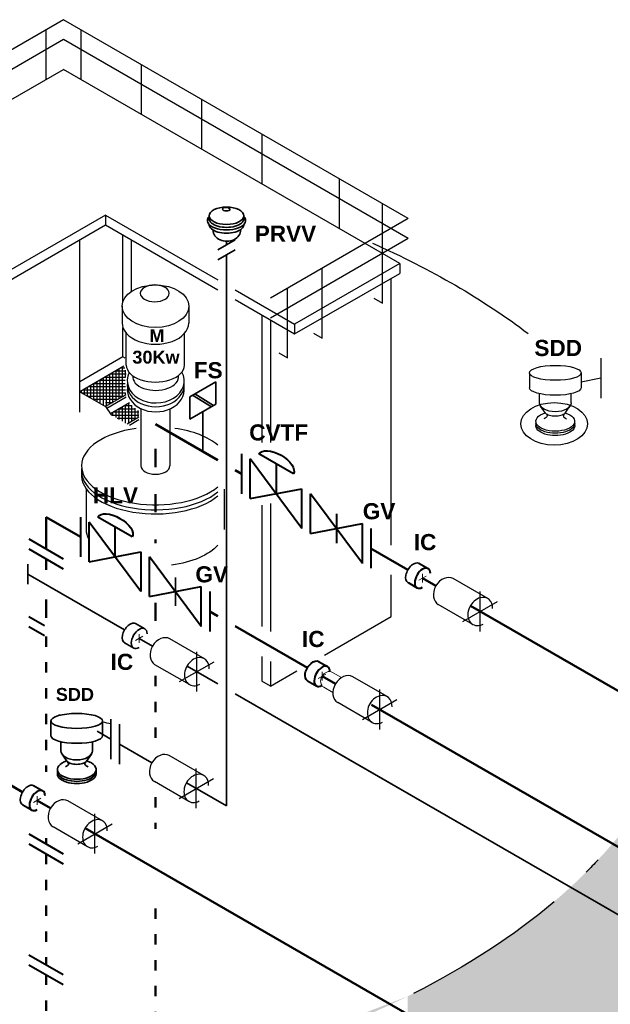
# Model space of a CAD drawing. Header units: millimetres. Extents: x 222 to 2461, y -1493 to 72.
# Tile 24 of 27: x 1659 to 1796, y -156 to 72. Entities that reach past the tile are written whole.
import ezdxf

# ---------------------------------------------------------------- set-up
doc = ezdxf.new("R2010")
doc.units = ezdxf.units.MM
doc.linetypes.add('ACAD_ISO03W100', pattern=[30, 12, -18])
doc.linetypes.add('ACAD_ISO10W100', pattern=[18, 12, -3, 0, -3])
for name, color, linetype, lineweight in [('Achsen', 253, 'ACAD_ISO10W100', 15), ('Armaturen-Auslagerung', 7, 'Continuous', 40), ('Armaturen-Einlagerung', 7, 'Continuous', 40), ('Auslagerung', 1, 'Continuous', 50), ('Einlagerung', 5, 'Continuous', 50), ('Entleerung', 74, 'Continuous', 35), ('Symbole_70', 7, 'Continuous', 35), ('Text', 7, 'Continuous', 18)]:
    doc.layers.add(name, color=color, linetype=linetype, lineweight=lineweight)
for name, color, linetype in [('effekte', 7, 'Continuous'), ('gebäude', 8, 'Continuous'), ('rohrdurchführung', 7, 'Continuous')]:
    doc.layers.add(name, color=color, linetype=linetype)

msp = doc.modelspace()

# ---------------------------------------------------------------- hatches: boundary and pattern name
at = {"layer": 'effekte'}
h = msp.add_hatch(color=253, dxfattribs=at)
h.set_gradient(color1=(156, 156, 156), rotation=30, tint=1, name='CURVED')
edge = h.paths.add_edge_path()
edge.add_ellipse((1626.68, -291.93), major_axis=(-190, 0), ratio=0.588376, start_angle=360, end_angle=422.0567)
edge.add_ellipse((1626.68, -291.93), major_axis=(190, 0), ratio=0.588376, start_angle=240.3863, end_angle=310.0953)
edge.add_ellipse((1626.68, -291.93), major_axis=(190, 0), ratio=0.588376, start_angle=-49.9047, end_angle=0)
edge.add_line((1816.68, -291.93), (1816.68, -69.08))
edge.add_ellipse((1626.68, -69.08), major_axis=(-190, 0), ratio=0.588376, start_angle=130.0953, end_angle=180, ccw=False)
edge.add_line((1749.05, -154.59), (1749.05, -335.9))
edge.add_ellipse((1626.68, -250.38), major_axis=(190, 0), ratio=0.588376, start_angle=243.6636, end_angle=310.0953, ccw=False)
edge.add_line((1542.39, -350.57), (1542.39, -169.26))
edge.add_ellipse((1626.68, -69.08), major_axis=(-190, 0.08), ratio=0.588517, start_angle=375.841, end_angle=423.6785, ccw=False)
edge.add_line((1443.88, -99.52), (1436.68, -99.79))
edge.add_line((1436.68, -99.79), (1436.68, -291.93))

# ---------------------------------------------------------------- linework, layer by layer
at = {"layer": 'Achsen'}
for p, q in [((1751.62, -58.02), (1753.35, -57.02)), ((1752.48, -56.52), (1752.48, -58.52)), ((1686.74, -70.5), (1686.74, -72.5)), ((1685.88, -72), (1687.61, -71)), ((1728.29, -80.8), (1730.02, -79.8)), ((1729.16, -79.3), (1729.16, -81.3)), ((1662.23, -109.63), (1663.96, -108.63)), ((1663.1, -108.13), (1663.1, -110.13))]:
    msp.add_line(p, q, dxfattribs=at)
at = {"layer": 'Achsen', "linetype": 'ACAD_ISO03W100', "lineweight": 25}
for p, q in [((1765.86, -69.87), (1765.86, -60.63)), ((1761.86, -67.56), (1769.86, -62.94)), ((1700.13, -83.85), (1700.13, -74.61)), ((1696.13, -81.54), (1704.13, -76.92)), ((1742.54, -92.64), (1742.54, -83.4)), ((1738.54, -90.33), (1746.54, -85.71)), ((1699.99, -110.95), (1699.99, -101.72)), ((1695.99, -108.64), (1703.99, -104.02)), ((1676.48, -121.47), (1676.48, -112.24)), ((1672.48, -119.16), (1680.48, -114.55))]:
    msp.add_line(p, q, dxfattribs=at)
at = {"layer": 'Armaturen-Auslagerung', "lineweight": 35, "ltscale": 0.35}
for p, q in [((1698.51, -15.39), (1704.51, -11.93)), ((1704.51, -11.93), (1704.51, -17.13)), ((1698.51, -20.59), (1698.51, -15.39)), ((1703.51, -17.71), (1699.14, -15.03)), ((1703.98, -17.43), (1699.64, -14.74)), ((1704.51, -17.13), (1698.51, -20.59)), ((1701.51, -28.09), (1701.51, -18.86))]:
    msp.add_line(p, q, dxfattribs=at)
at = {"layer": 'Armaturen-Auslagerung'}
for p, q in [((1710.51, -28.67), (1710.51, -37.91)), ((1722.51, -33.29), (1714.51, -28.67)), ((1712.51, -39.06), (1712.51, -29.83)), ((1724.51, -45.99), (1712.51, -29.83)), ((1718.51, -30.98), (1718.51, -37.91)), ((1712.51, -39.06), (1724.51, -36.76)), ((1724.51, -45.99), (1724.51, -36.76)), ((1738.51, -54.08), (1726.51, -37.91)), ((1726.51, -47.15), (1726.51, -37.91)), ((1732.51, -42.56), (1732.51, -49.42)), ((1726.51, -47.15), (1738.51, -44.84)), ((1738.51, -54.08), (1738.51, -44.84)), ((1740.51, -45.99), (1740.51, -55.23)), ((1751.64, -54.05), (1753.78, -55.28)), ((1749.11, -58.56), (1751.27, -59.81)), ((1662.26, -105.66), (1664.39, -106.89)), ((1659.72, -110.17), (1661.88, -111.41))]:
    msp.add_line(p, q, dxfattribs=at)
at = {"layer": 'Armaturen-Auslagerung', "extrusion": (3.08149e-33, 6.12303e-17, -1)}
msp.add_ellipse((1718.51, -30.98), major_axis=(4, -2.31), ratio=0.5, start_param=3.141593, end_param=6.283185, dxfattribs=at)
at = {"layer": 'Armaturen-Auslagerung'}
for centre in [(1752.48, -57.52), (1663.1, -109.13)]:
    msp.add_ellipse(centre, major_axis=(-1.29, -2.24), ratio=0.573889, start_param=2.373107, end_param=7.051671, dxfattribs=at)
at = {"layer": 'Armaturen-Einlagerung', "ltscale": 0.35}
for p, q in [((1673.13, -43.33), (1673.13, -52.57)), ((1661.13, -48.4), (1669.13, -53.02)), ((1661.13, -50.71), (1669.13, -55.32))]:
    msp.add_line(p, q, dxfattribs=at)
at = {"layer": 'Armaturen-Einlagerung'}
for p, q in [((1685.13, -47.95), (1677.13, -43.33)), ((1675.13, -53.72), (1675.13, -44.48)), ((1687.13, -60.65), (1675.13, -44.48)), ((1681.13, -45.64), (1681.13, -52.57)), ((1675.13, -53.72), (1687.13, -51.41)), ((1687.13, -51.41), (1687.13, -60.65)), ((1689.13, -61.8), (1689.13, -52.57)), ((1701.13, -68.73), (1689.13, -52.57)), ((1689.13, -61.8), (1701.13, -59.49)), ((1701.13, -68.73), (1701.13, -59.49)), ((1703.13, -60.65), (1703.13, -69.89)), ((1728.32, -76.83), (1730.45, -78.06)), ((1725.78, -81.34), (1727.94, -82.58)), ((1661.13, -116.9), (1669.13, -121.52)), ((1661.13, -119.21), (1669.13, -123.83)), ((1661.13, -144.94), (1669.13, -149.56)), ((1661.13, -147.25), (1669.13, -151.87))]:
    msp.add_line(p, q, dxfattribs=at)
at = {"layer": 'Armaturen-Einlagerung', "lineweight": 35, "ltscale": 0.35}
msp.add_line((1695.13, -57.39), (1695.13, -63.91), dxfattribs=at)
at = {"layer": 'Armaturen-Einlagerung', "linetype": 'ACAD_ISO03W100', "ltscale": 0.35}
for p, q in [((1661.13, -66.42), (1669.13, -71.04)), ((1661.13, -68.73), (1669.13, -73.35))]:
    msp.add_line(p, q, dxfattribs=at)
at = {"layer": 'Armaturen-Einlagerung', "extrusion": (3.08149e-33, 6.12303e-17, -1)}
msp.add_ellipse((1681.13, -45.64), major_axis=(4, -2.31), ratio=0.5, start_param=3.141593, end_param=6.283185, dxfattribs=at)
at = {"layer": 'Armaturen-Einlagerung', "extrusion": (0, 0, -1)}
msp.add_ellipse((1727.05, -79.08), major_axis=(-1.31, -2.23), ratio=0.573604, start_param=6.248229, end_param=9.449833, dxfattribs=at)
at = {"layer": 'Armaturen-Einlagerung'}
msp.add_ellipse((1729.16, -80.3), major_axis=(-1.29, -2.24), ratio=0.573889, start_param=2.373107, end_param=7.051671, dxfattribs=at)
at = {"layer": 'Auslagerung'}
for p, q in [((1705, -30.11), (1690.51, -21.74)), ((1710.51, -33.29), (1709, -32.42)), ((1749.09, -55.56), (1740.51, -50.61)), ((1755.57, -59.31), (1752.48, -57.52)), ((1763.57, -63.93), (2063.74, -237.23)), ((1659.71, -107.17), (1651.13, -102.22)), ((1666.19, -110.91), (1663.1, -109.13)), ((1674.19, -115.53), (1961.96, -281.68))]:
    msp.add_line(p, q, dxfattribs=at)
at = {"layer": 'Auslagerung', "linetype": 'ACAD_ISO03W100', "ltscale": 0.35}
for p, q in [((1690.51, -27.52), (1690.51, -49.4)), ((1690.51, -63.22), (1690.51, -67.9))]:
    msp.add_line(p, q, dxfattribs=at)
at = {"layer": 'Auslagerung', "linetype": 'ACAD_ISO03W100', "ltscale": 0.2}
for p, q in [((1690.51, -80.21), (1690.51, -95.86)), ((1690.51, -108.33), (1690.51, -115.72)), ((1690.51, -134.19), (1690.51, -174.41))]:
    msp.add_line(p, q, dxfattribs=at)
at = {"layer": 'Einlagerung', "ltscale": 0.35}
for p, q in [((1665.13, -43.33), (1665.13, -50.71)), ((1673.13, -47.95), (1665.13, -43.33)), ((1665.13, -53.02), (1665.13, -55.56)), ((1705, -66.35), (1703.13, -65.27)), ((1725.77, -78.34), (1709, -68.66)), ((1732.25, -82.08), (1729.16, -80.3)), ((2044.76, -262.51), (1740.61, -86.91))]:
    msp.add_line(p, q, dxfattribs=at)
at = {"layer": 'Einlagerung', "linetype": 'ACAD_ISO03W100', "ltscale": 0.35}
msp.add_line((1665.13, -62.49), (1665.13, -68.73), dxfattribs=at)
at = {"layer": 'Einlagerung', "linetype": 'ACAD_ISO03W100', "ltscale": 0.2}
for p, q in [((1665.13, -71.04), (1665.13, -102.47)), ((1665.13, -121.52), (1665.13, -147.25)), ((1665.13, -149.56), (1665.13, -202.95))]:
    msp.add_line(p, q, dxfattribs=at)
at = {"layer": 'Einlagerung', "lineweight": 5}
for p, q in [((1731.57, -79.38), (1733.67, -80.59)), ((1729.57, -82.85), (1731.67, -84.06))]:
    msp.add_line(p, q, dxfattribs=at)
at = {"layer": 'Einlagerung'}
msp.add_line((1665.13, -117.85), (1665.13, -119.21), dxfattribs=at)
at = {"layer": 'Einlagerung', "lineweight": 5}
msp.add_ellipse((1730.57, -81.11), major_axis=(-1, -1.73), ratio=0.816497, start_param=3.141593, end_param=6.283185, dxfattribs=at)
at = {"layer": 'Entleerung'}
for p, q in [((1683.35, -69.54), (1660.9, -56.58)), ((1689.84, -73.29), (1686.74, -71.5)), ((1697.84, -77.91), (1705, -82.04)), ((1709, -84.35), (1993.97, -248.88)), ((1723.99, -93.01), (1795.93, -134.54))]:
    msp.add_line(p, q, dxfattribs=at)
at = {"layer": 'gebäude'}
for p, q in [((1669.17, 72.14), (1583.44, 22.64)), ((1749.17, 25.95), (1669.17, 72.14)), ((1665.17, 58.28), (1665.17, 69.83)), ((1673.17, 69.83), (1673.17, 58.28)), ((1669.17, 67.52), (1587.44, 20.33)), ((1749.17, 21.33), (1669.17, 67.52)), ((1687.17, 61.75), (1687.17, 50.2)), ((1593.44, 16.87), (1669.17, 60.59)), ((1747.17, 15.56), (1669.17, 60.59)), ((1701.17, 53.66), (1701.17, 42.12)), ((1715.17, 45.58), (1715.17, 34.03)), ((1733.17, 35.19), (1733.17, 23.64)), ((1743.17, 6.32), (1743.17, 29.42)), ((1678.96, 26.79), (1615.88, -9.63)), ((1678.96, 26.79), (1705, 11.76)), ((1678.96, 26.79), (1678.96, 24.48)), ((1749.17, 25.95), (1717.17, 7.48)), ((1615.88, -11.93), (1678.96, 24.48)), ((1678.96, 24.48), (1705, 9.45)), ((1672.96, -19), (1672.96, 21.02)), ((1682.96, 6.64), (1682.96, 22.17)), ((1684.96, 9.05), (1684.96, 21.08)), ((1749.17, 21.33), (1717.17, 2.86)), ((1747.17, 15.56), (1722.79, 1.48)), ((1729.17, -1.76), (1729.17, 14.4)), ((1747.17, 15.56), (1747.17, 13.25)), ((1722.79, -0.83), (1747.17, 13.25)), ((1745.17, -49.84), (1745.17, 12.09)), ((1709, 9.45), (1722.79, 1.48)), ((1721.17, -6.38), (1721.17, 9.79)), ((1709, 7.14), (1722.79, -0.83)), ((1741.17, 7.48), (1743.17, 6.32)), ((1715.17, 3.57), (1715.17, -26.03)), ((1717.17, 2.42), (1717.17, -25.99)), ((1682.96, -6.14), (1682.96, 0.71)), ((1722.79, 1.48), (1722.79, -0.83)), ((1727.17, -0.61), (1729.17, -1.76)), ((1682.96, -6.14), (1672.96, -11.91)), ((1683.47, -6.44), (1682.96, -6.14)), ((1719.17, -5.23), (1721.17, -6.38)), ((1683.22, -8.3), (1672.96, -14.22)), ((1682.13, -15.03), (1682.13, -8.93)), ((1682.62, -8.65), (1683.38, -8.65)), ((1682.86, -15.43), (1682.86, -8.51)), ((1678.46, -17.4), (1678.46, -11.05)), ((1678.81, -10.85), (1678.96, -10.85)), ((1678.96, -10.85), (1679.02, -10.85)), ((1679.02, -10.85), (1683.59, -10.85)), ((1679.19, -11.08), (1679.19, -10.62)), ((1679.19, -17.55), (1679.19, -11.08)), ((1679.93, -12.07), (1679.93, -10.2)), ((1680.08, -10.11), (1683.69, -10.11)), ((1680.66, -13.05), (1680.66, -9.78)), ((1681.35, -9.38), (1683.65, -9.38)), ((1681.39, -14.04), (1681.39, -9.35)), ((1683.59, -10.84), (1683.59, -9.21)), ((1674.06, -14.86), (1674.06, -13.59)), ((1674.79, -15.28), (1674.79, -13.16)), ((1675, -13.05), (1678.96, -13.05)), ((1675.53, -15.71), (1675.53, -12.74)), ((1676.26, -16.13), (1676.26, -12.32)), ((1676.27, -12.31), (1678.96, -12.31)), ((1676.99, -16.55), (1676.99, -11.89)), ((1677.54, -11.58), (1678.96, -11.58)), ((1677.73, -16.98), (1677.73, -11.47)), ((1678.96, -11.58), (1679.57, -11.58)), ((1678.96, -12.31), (1680.11, -12.31)), ((1678.96, -13.05), (1680.65, -13.05)), ((1679.57, -11.58), (1683.51, -11.58)), ((1679.93, -17.13), (1679.93, -12.07)), ((1680.11, -12.31), (1683.52, -12.31)), ((1680.65, -13.05), (1683.53, -13.05)), ((1680.66, -16.7), (1680.66, -13.05)), ((1672.96, -14.22), (1678.96, -17.69)), ((1673.33, -14.44), (1673.33, -14.01)), ((1673.46, -14.51), (1678.96, -14.51)), ((1673.73, -13.78), (1678.96, -13.78)), ((1674.73, -15.25), (1678.96, -15.25)), ((1676, -15.98), (1678.96, -15.98)), ((1678.96, -13.78), (1681.2, -13.78)), ((1678.96, -14.51), (1681.74, -14.51)), ((1683.65, -14.98), (1678.96, -17.69)), ((1678.96, -15.25), (1682.29, -15.25)), ((1678.96, -15.98), (1681.92, -15.98)), ((1683.76, -15.53), (1679.25, -18.13)), ((1681.2, -13.78), (1683.55, -13.78)), ((1681.39, -16.28), (1681.39, -14.04)), ((1681.74, -14.51), (1683.6, -14.51)), ((1682.13, -15.86), (1682.13, -15.03)), ((1682.29, -15.25), (1683.19, -15.25)), ((1683.59, -15.01), (1683.59, -14.47)), ((1678.96, -16.71), (1680.65, -16.71)), ((1678.96, -17.69), (1680.21, -19.56)), ((1684.46, -16.82), (1680.07, -19.36)), ((1682.11, -18.18), (1685.92, -18.18)), ((1682.13, -20.67), (1682.13, -18.17)), ((1682.86, -21.1), (1682.86, -17.74)), ((1683.38, -17.45), (1685.04, -17.45)), ((1683.59, -21.52), (1683.59, -17.32)), ((1684.33, -21.52), (1684.33, -16.9)), ((1685.06, -21.09), (1685.06, -17.46)), ((1685.79, -20.67), (1685.79, -18.07)), ((1692.96, -16.53), (1692.96, -16.53)), ((1680.35, -19.65), (1686.69, -19.65)), ((1680.66, -19.83), (1680.66, -19.01)), ((1680.84, -18.91), (1686.69, -18.91)), ((1681.39, -20.25), (1681.39, -18.59)), ((1681.62, -20.38), (1686.3, -20.38)), ((1686.69, -20.15), (1683.96, -21.73)), ((1686.53, -20.25), (1686.53, -18.59)), ((1686.69, -20.77), (1684.49, -22.04)), ((1715.17, -40.59), (1715.17, -68.76)), ((1717.17, -40.2), (1717.17, -69.91)), ((1745.17, -66.42), (1745.17, -56.77)), ((1729.7, -75.36), (1745.17, -66.42)), ((1715.17, -75.69), (1715.17, -81.45)), ((1717.17, -76.84), (1717.17, -82.6)), ((1717.17, -82.6), (1723.35, -79.03)), ((1717.17, -82.6), (1715.17, -81.45))]:
    msp.add_line(p, q, dxfattribs=at)
at = {"layer": 'gebäude', "ltscale": 0.35}
for p, q in [((1682.79, 5.62), (1682.79, 1.72)), ((1698.24, 5.62), (1698.23, 1.72)), ((1683.76, -8.08), (1683.76, -0.67)), ((1697.26, -8.08), (1697.26, -0.67)), ((1793.87, -6.45), (1793.87, -15.69)), ((1777.27, -9.85), (1777.27, -13.32)), ((1789.27, -9.85), (1789.27, -13.32)), ((1793.87, -11.07), (1789.27, -12)), ((1779.59, -16.78), (1779.59, -14.69)), ((1786.94, -16.78), (1786.94, -14.69)), ((1678.96, -17.45), (1679.38, -17.45)), ((1687.14, -18.16), (1687.14, -31.46)), ((1693.89, -18.23), (1693.89, -31.46)), ((1781, -19.21), (1779.86, -17.57)), ((1785.54, -19.21), (1786.68, -17.57)), ((1674.51, -46.24), (1674.51, -36.82)), ((1706.51, -46.24), (1706.51, -36.82))]:
    msp.add_line(p, q, dxfattribs=at)
at = {"layer": 'gebäude', "extrusion": (-9.8418e-33, 6.12303e-17, -1)}
msp.add_ellipse((1626.68, -69.08), major_axis=(-190, 0.04), ratio=0.588282, start_param=2.215152, end_param=2.483271, dxfattribs=at)
at = {"layer": 'gebäude', "ltscale": 0.35}
for centre in [(1690.51, 5.62), (1783.02, -21.7)]:
    msp.add_ellipse(centre, major_axis=(-7.72, 0), ratio=0.639035, dxfattribs=at)
at = {"layer": 'gebäude', "ltscale": 0.35, "extrusion": (-1.01969e-32, 6.12303e-17, -1)}
msp.add_ellipse((1690.35, 8.61), major_axis=(3.37, 0), ratio=0.57735, dxfattribs=at)
at = {"layer": 'gebäude', "ltscale": 0.35}
for centre, major_axis, ratio, start_param, end_param in [((1690.51, 1.72), (-7.72, 0), 0.639035, 6.282614, 9.424778), ((1690.51, -8.08), (-6.75, 0), 0.57735, 0, 3.141593), ((1690.59, -11.7), (-6.61, 0), 0.777736, 5.903077, 9.829629), ((1690.56, -10.76), (-5.32, 0), 0.595171, 6.20869, 9.519177), ((1690.59, -13.77), (-6.61, 0), 0.777736, 6.168705, 9.539258), ((1690.59, -12.59), (-6.61, 0), 0.777736, 6.19648, 9.511483), ((1690.51, -31.46), (-17.15, 0), 0.526504, 4.977942, 8.860369), ((1690.51, -31.46), (-17.15, 0), 0.526504, 9.989187, 10.730021), ((1690.51, -31.46), (3.37, 0), 0.57735, 3.141593, 6.283185), ((1690.51, -32.63), (-17.15, 0), 0.526504, 6.21841, 8.860369), ((1690.51, -33.58), (-17.15, 0), 0.526504, -0.052256, 2.577184)]:
    msp.add_ellipse(centre, major_axis=major_axis, ratio=ratio, start_param=start_param, end_param=end_param, dxfattribs=at)
at = {"layer": 'gebäude', "ltscale": 0.35, "extrusion": (-1.01969e-32, 6.12303e-17, -1)}
for centre, major_axis, ratio, end_param in [((1783.27, -9.85), (6, 0), 0.288675, 9.424778), ((1783.27, -13.32), (-6, 0), 0.288675, 6.283185), ((1783.27, -16.78), (-3.67, 0), 0.57735, 6.283185)]:
    msp.add_ellipse(centre, major_axis=major_axis, ratio=ratio, start_param=3.141593, end_param=end_param, dxfattribs=at)
at = {"layer": 'gebäude', "ltscale": 0.35, "extrusion": (-1.32457e-32, 6.12303e-17, -1)}
for centre, major_axis, ratio, start_param, end_param in [((1783.27, -21.11), (4.5, 0), 0.509175, -1.048503, 4.172269), ((1690.51, -46.24), (16, 0), 0.52915, 2.863596, 3.141597), ((1690.51, -46.24), (16, 0), 0.52915, 0.438354, 1.333213)]:
    msp.add_ellipse(centre, major_axis=major_axis, ratio=ratio, start_param=start_param, end_param=end_param, dxfattribs=at)
at = {"layer": 'gebäude', "ltscale": 0.35, "extrusion": (-1.05471e-32, 6.12303e-17, -1)}
msp.add_ellipse((1783.27, -22.13), major_axis=(-4.5, 0), ratio=0.509175, start_param=3.026238, end_param=6.39854, dxfattribs=at)
at = {"layer": 'gebäude', "ltscale": 0.35, "extrusion": (-1.3946e-32, 6.12303e-17, -1)}
msp.add_ellipse((1783.27, -21.6), major_axis=(-4.5, 0), ratio=0.509175, start_param=3.034943, end_param=6.389835, dxfattribs=at)
at = {"layer": 'gebäude', "extrusion": (0, 0, -1)}
for start_param, end_param in [(4.981851, 4.985916), (5.083024, 5.103065)]:
    msp.add_ellipse((1645.72, -161.93), major_axis=(103.32, 7.45), ratio=0.709847, start_param=start_param, end_param=end_param, dxfattribs=at)
at = {"layer": 'gebäude', "extrusion": (-1.15976e-32, 6.12303e-17, -1)}
for start_param, end_param in [(3.64362, 3.673563), (3.746398, 4.003488)]:
    msp.add_ellipse((1626.68, -69.08), major_axis=(-190, 0), ratio=0.588376, start_param=start_param, end_param=end_param, dxfattribs=at)
at = {"layer": 'gebäude', "ltscale": 0.35}
for points in [[(1781, -19.21), (1781.39, -19.87), (1780.64, -20.51)], [(1785.54, -19.21), (1785.14, -19.87), (1785.9, -20.51)]]:
    msp.add_spline(points, degree=3, dxfattribs=at)
msp.add_open_spline([(1785.54, -19.21), (1785.53, -19.23), (1785.5, -19.26), (1785.43, -19.33), (1785.38, -19.37), (1785.25, -19.46), (1785.18, -19.51), (1784.95, -19.63), (1784.77, -19.7), (1784.38, -19.82), (1784.17, -19.86), (1783.71, -19.93), (1783.47, -19.94), (1783, -19.94), (1782.76, -19.92), (1782.31, -19.85), (1782.09, -19.8), (1781.71, -19.68), (1781.54, -19.61), (1781.29, -19.47), (1781.2, -19.41), (1781.07, -19.29), (1781.03, -19.25), (1781, -19.21), (1781, -19.21), (1781, -19.21)], degree=3, knots=[0.383497, 0.383497, 0.383497, 0.383497, 0.534506, 0.534506, 0.685516, 0.685516, 0.836525, 0.836525, 1.085214, 1.085214, 1.333903, 1.333903, 1.582592, 1.582592, 1.831281, 1.831281, 2.07997, 2.07997, 2.328659, 2.328659, 2.53555, 2.53555, 2.742442, 2.742442, 2.758096, 2.758096, 2.758096, 2.758096], dxfattribs=at)
at = {"layer": 'rohrdurchführung'}
for p, q in [((1767.6, -62.25), (1759.6, -57.63)), ((1764.13, -68.25), (1756.13, -63.63)), ((1701.86, -76.23), (1693.86, -71.61)), ((1698.39, -82.23), (1690.39, -77.61)), ((1744.27, -85.02), (1736.27, -80.4)), ((1740.81, -91.02), (1732.81, -86.4)), ((1701.72, -103.33), (1693.72, -98.72)), ((1698.26, -109.33), (1690.26, -104.72)), ((1678.21, -113.86), (1670.21, -109.24)), ((1674.75, -119.86), (1666.75, -115.24))]:
    msp.add_line(p, q, dxfattribs=at)
for centre, major_axis, start_param, end_param in [((1757.86, -60.63), (-1.73, -3), 3.141593, 6.283185), ((1765.86, -65.25), (-1.73, -3), 3.788862, 6.930455), ((1765.86, -65.25), (1.73, 3), -0.955317, 0.64727), ((1765.86, -66.05), (1.3, 2.25), 3.788862, 4.096909), ((1692.13, -74.61), (-1.73, -3), 3.141593, 6.283185), ((1700.13, -79.23), (-1.73, -3), 3.788862, 6.930455), ((1700.13, -79.23), (1.73, 3), -0.955317, 0.64727), ((1734.54, -83.4), (-1.73, -3), 3.141593, 6.283185), ((1700.13, -80.03), (1.3, 2.25), 3.788862, 4.096909), ((1742.54, -88.02), (-1.73, -3), 3.788862, 6.930455), ((1742.54, -88.02), (1.73, 3), -0.955317, 0.64727), ((1742.54, -88.82), (1.3, 2.25), 3.788862, 4.096909), ((1691.99, -101.72), (-1.73, -3), 3.141593, 6.283185), ((1699.99, -106.33), (-1.73, -3), 3.788862, 6.930455), ((1699.99, -106.33), (1.73, 3), -0.955317, 0.64727), ((1668.48, -112.24), (-1.73, -3), 3.141593, 6.283185), ((1699.99, -107.13), (1.3, 2.25), 3.788862, 4.096909), ((1676.48, -116.86), (-1.73, -3), 3.788862, 6.930455), ((1676.48, -116.86), (1.73, 3), -0.955317, 0.64727), ((1676.48, -117.65), (1.3, 2.25), 3.788862, 4.096909)]:
    msp.add_ellipse(centre, major_axis=major_axis, ratio=0.763787, start_param=start_param, end_param=end_param, dxfattribs=at)
at = {"layer": 'Symbole_70', "ltscale": 0.35}
for p, q in [((1702.96, 26.61), (1702.96, 25.94)), ((1711.04, 26.61), (1711.04, 25.94)), ((1705, 18.72), (1709, 21.03)), ((1707, 19.88), (1707, 20.69)), ((1705, 16.41), (1709, 18.72)), ((1707, -86.69), (1707, 17.57)), ((1660.9, -54.27), (1660.9, -58.89)), ((1666.26, -90.66), (1666.26, -94.12)), ((1678.26, -90.66), (1678.26, -94.12)), ((1680.18, -90.28), (1680.18, -99.51)), ((1682.18, -91.43), (1682.18, -100.67)), ((1668.58, -97.59), (1668.58, -95.49)), ((1675.93, -97.59), (1675.93, -95.49)), ((1669.99, -100.01), (1668.85, -98.38)), ((1674.53, -100.01), (1675.67, -98.38))]:
    msp.add_line(p, q, dxfattribs=at)
at = {"layer": 'Symbole_70'}
for p, q in [((1687.13, -60.65), (1687.13, -59.29)), ((1685.91, -68.03), (1688.04, -69.26)), ((1683.37, -72.54), (1685.53, -73.79))]:
    msp.add_line(p, q, dxfattribs=at)
at = {"layer": 'Symbole_70', "linetype": 'ACAD_ISO03W100', "ltscale": 2}
for p, q in [((1707, -86.69), (1707, -110.38)), ((1677, -93.06), (1680.18, -94.89)), ((1682.18, -96.05), (1689.7, -100.39)), ((1697.7, -105.01), (1707, -110.38))]:
    msp.add_line(p, q, dxfattribs=at)
at = {"layer": 'Symbole_70', "ltscale": 0.35}
for centre, major_axis, ratio in [((1707, 26.61), (-4.04, 0), 0.5), ((1706.94, 28.14), (0.869, -0.029), 0.471797)]:
    msp.add_ellipse(centre, major_axis=major_axis, ratio=ratio, dxfattribs=at)
for centre, major_axis, ratio, start_param, end_param in [((1707, 25.55), (-4.45, 0), 0.5, 5.849646, 9.854478), ((1707, 25.94), (-4.04, 0), 0.5, 6.283185, 9.424778), ((1707, 24.59), (-4.04, 0), 0.5, 6.283185, 9.424778), ((1707.08, 23.34), (-3.21, -0.06), 0.826233, 6.273896, 9.417099), ((1707.08, 23.34), (-3.21, -0.06), 0.826233, 3.141451, 3.143306)]:
    msp.add_ellipse(centre, major_axis=major_axis, ratio=ratio, start_param=start_param, end_param=end_param, dxfattribs=at)
at = {"layer": 'Symbole_70', "extrusion": (0, 0, -1)}
for centre in [(1750.38, -56.31), (1684.64, -70.29), (1660.99, -107.91)]:
    msp.add_ellipse(centre, major_axis=(-1.31, -2.23), ratio=0.573604, start_param=6.248229, end_param=9.449833, dxfattribs=at)
at = {"layer": 'Symbole_70'}
msp.add_ellipse((1686.74, -71.5), major_axis=(-1.29, -2.24), ratio=0.573889, start_param=2.373107, end_param=7.051671, dxfattribs=at)
at = {"layer": 'Symbole_70', "ltscale": 0.35, "extrusion": (-1.01969e-32, 6.12303e-17, -1)}
for centre, major_axis, ratio, end_param in [((1672.26, -90.66), (6, 0), 0.288675, 9.424778), ((1672.26, -94.12), (-6, 0), 0.288675, 6.283185), ((1672.26, -97.59), (-3.67, 0), 0.57735, 6.283185)]:
    msp.add_ellipse(centre, major_axis=major_axis, ratio=ratio, start_param=3.141593, end_param=end_param, dxfattribs=at)
at = {"layer": 'Symbole_70', "ltscale": 0.35, "extrusion": (-1.32457e-32, 6.12303e-17, -1)}
msp.add_ellipse((1672.26, -101.92), major_axis=(4.5, 0), ratio=0.509175, start_param=-1.048503, end_param=4.172269, dxfattribs=at)
at = {"layer": 'Symbole_70', "ltscale": 0.35, "extrusion": (-1.05471e-32, 6.12303e-17, -1)}
msp.add_ellipse((1672.26, -102.93), major_axis=(-4.5, 0), ratio=0.509175, start_param=3.026238, end_param=6.39854, dxfattribs=at)
at = {"layer": 'Symbole_70', "ltscale": 0.35, "extrusion": (-1.3946e-32, 6.12303e-17, -1)}
msp.add_ellipse((1672.26, -102.4), major_axis=(-4.5, 0), ratio=0.509175, start_param=3.034943, end_param=6.389835, dxfattribs=at)
at = {"layer": 'Symbole_70', "ltscale": 0.35}
for points in [[(1669.99, -100.01), (1670.38, -100.68), (1669.63, -101.32)], [(1674.53, -100.01), (1674.13, -100.68), (1674.89, -101.32)]]:
    msp.add_spline(points, degree=3, dxfattribs=at)
msp.add_open_spline([(1674.53, -100.01), (1674.51, -100.03), (1674.49, -100.07), (1674.41, -100.14), (1674.36, -100.18), (1674.24, -100.27), (1674.17, -100.31), (1673.94, -100.43), (1673.76, -100.5), (1673.37, -100.62), (1673.16, -100.67), (1672.7, -100.73), (1672.46, -100.75), (1671.99, -100.75), (1671.75, -100.73), (1671.3, -100.66), (1671.08, -100.61), (1670.7, -100.48), (1670.53, -100.41), (1670.28, -100.28), (1670.19, -100.21), (1670.06, -100.1), (1670.01, -100.05), (1669.99, -100.02), (1669.99, -100.01), (1669.99, -100.01)], degree=3, knots=[0.383497, 0.383497, 0.383497, 0.383497, 0.534506, 0.534506, 0.685516, 0.685516, 0.836525, 0.836525, 1.085214, 1.085214, 1.333903, 1.333903, 1.582592, 1.582592, 1.831281, 1.831281, 2.07997, 2.07997, 2.328659, 2.328659, 2.53555, 2.53555, 2.742442, 2.742442, 2.758096, 2.758096, 2.758096, 2.758096], dxfattribs=at)

# ---------------------------------------------------------------- texts
at = {"layer": 'Text', "width": 8.7405, "attachment_point": 1}
for s, insert, char_height in [('{\\fArial|b1|i0|c0|p34;PRVV}', (1713.55, 24.33), 3.7468), ('\\pi2.9214;{\\fArial|b1|i0|c0|p34;M\\P\\pi-1.024;30Kw}', (1686.19, 0.29), 3), ('{\\fArial|b1|i0|c0|p34;SDD}', (1778.42, -2.2), 3.7468), ('{\\fArial|b1|i0|c0|p34;FS}', (1699.41, -7.37), 3.7468), ('{\\fArial|b1|i0|c0|p34;CVTF}', (1712.27, -21.81), 3.7468), ('{\\fArial|b1|i0|c0|p34;HLV}', (1676.01, -36.43), 3.7468), ('{\\fArial|b1|i0|c0|p34;GV}', (1738.61, -40.1), 3.7468), ('{\\fArial|b1|i0|c0|p34;IC}', (1750.45, -47.27), 3.7468), ('{\\fArial|b1|i0|c0|p34;GV}', (1699.78, -54.75), 3.7468), ('{\\fArial|b1|i0|c0|p34;IC}', (1724.51, -69.76), 3.7468), ('{\\fArial|b1|i0|c0|p34;IC}', (1680.12, -75.07), 3.7468), ('{\\fArial|b1|i0|c0|p34;SDD}', (1667.41, -83.01), 3)]:
    msp.add_mtext(s, dxfattribs=dict(at, insert=insert, char_height=char_height))

doc.saveas('drawing.dxf')
